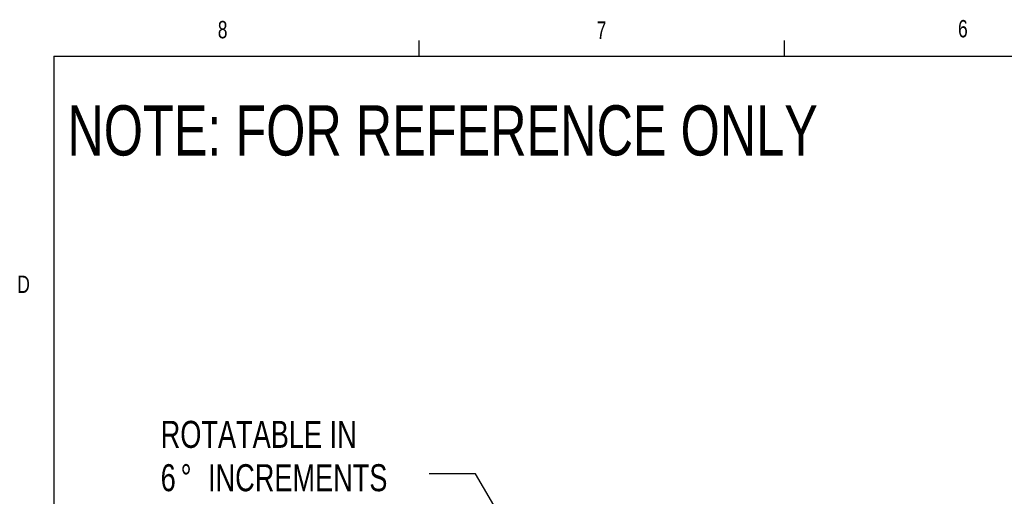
# Model space of a CAD drawing. Header units: inches. Extents: x 0.4 to 16.6, y 0.2 to 10.8.
# Tile 7 of 17: x 0.4 to 5.7, y 8.3 to 10.8. Entities that reach past the tile are written whole.
import ezdxf

# ---------------------------------------------------------------- set-up
doc = ezdxf.new("R2010")
doc.units = ezdxf.units.IN
doc.header["$MEASUREMENT"] = 0
doc.layers.add('BORDER', color=7, linetype='Continuous', lineweight=25)
doc.layers.add('SLD-0', color=7, linetype='Continuous', lineweight=25)
doc.styles.add('SLDTEXTSTYLE0', font='TXT', dxfattribs={"width": 0.75})
doc.dimstyles.new('SLDDIMSTYLE2', dxfattribs={"dimtxt": 0.18, "dimasz": 0.13, "dimexe": 0, "dimexo": 0.0625, "dimgap": 0, "dimtad": 0, "dimtih": 1, "dimtoh": 1, "dimdec": 0, "dimrnd": 1e-09, "dimzin": 0, "dimdsep": 46, "dimtxsty": 'Standard', "dimsah": 1, "dimcen": 0.09, "dimadec": 0, "dimazin": 0, "dimtfac": 0.13, "dimtdec": 0, "dimtofl": 0, "dimtmove": 0, "dimatfit": 3, "dimfxl": 0, "dimfrac": 2, "dimtolj": 1, "dimtzin": 0, "dimarcsym": 0})

# ---------------------------------------------------------------- blocks, each defined once
blk = doc.blocks.new('SW_NOTE_0_1')
at = {"layer": 'SLD-0', "color": 0, "attachment_point": 1, "style": 'SLDTEXTSTYLE0'}
for s, insert, char_height in [('ROTATABLE IN', (-1.4475, 0.2864), 0.145833), ('6', (-1.4475, 0.0525), 0.1458), ('%%d', (-1.3398, 0.0525), 0.14583), ('INCREMENTS', (-1.1924, 0.0525), 0.14583)]:
    blk.add_mtext(s, dxfattribs=dict(at, insert=insert, char_height=char_height))

msp = doc.modelspace()

# ---------------------------------------------------------------- linework, layer by layer
at = {"layer": 'BORDER'}
for p, q in [((2.5948, 10.6421), (2.5948, 10.7269)), ((4.5635, 10.6421), (4.5635, 10.7269)), ((0.6263, 10.6421), (16.3763, 10.6421)), ((0.6263, 10.6421), (0.6263, 0.3921))]:
    msp.add_line(p, q, dxfattribs=at)

# ---------------------------------------------------------------- block references
at = {"layer": 'SLD-0', "color": 7}
msp.add_blockref('SW_NOTE_0_1', (2.6489, 8.3873), dxfattribs=at)

# ---------------------------------------------------------------- texts
at = {"color": 7, "linetype": 'Continuous', "lineweight": 0, "char_height": 0.0937, "attachment_point": 1, "style": 'SLDTEXTSTYLE0'}
for s, insert in [('8', (1.5091, 10.8315)), ('7', (3.551, 10.8287)), ('6', (5.4987, 10.8367)), ('D', (0.4286, 9.4575))]:
    msp.add_mtext(s, dxfattribs=dict(at, insert=insert))
at = {"layer": 'SLD-0', "insert": (0.6985, 10.3763), "char_height": 0.270833, "attachment_point": 1, "style": 'SLDTEXTSTYLE0'}
msp.add_mtext('NOTE: FOR REFERENCE ONLY', dxfattribs=at)

# ---------------------------------------------------------------- leaders
at = {"layer": 'SLD-0', "color": 7}
msp.add_leader([(3.1225, 8.0054), (2.8989, 8.3873), (2.6489, 8.3873)], dimstyle='SLDDIMSTYLE2', dxfattribs=at)

doc.saveas('drawing.dxf')
